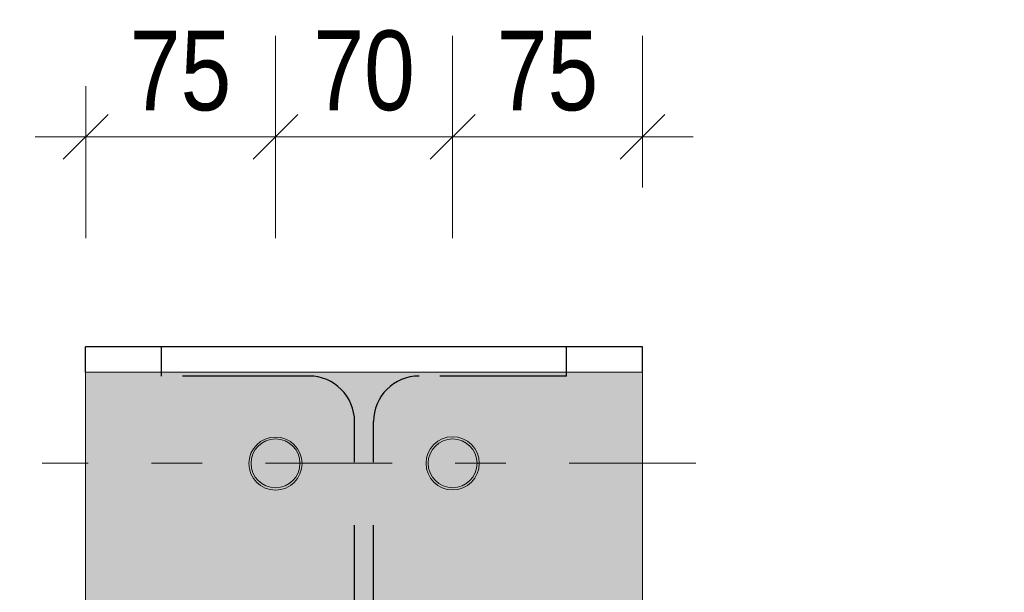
# Model space of a CAD drawing. Header units: millimetres. Extents: x -39 to 84, y 0 to 66.
# Tile 70 of 92: x 40.9 to 42.85, y 22.32 to 23.46. Entities that reach past the tile are written whole.
import ezdxf

# ---------------------------------------------------------------- set-up
doc = ezdxf.new("R2010")
doc.units = ezdxf.units.MM
doc.linetypes.add('DASHDOT', pattern=[1, 0.5, -0.25, 0, -0.25])
doc.linetypes.add('HIDDENX2', pattern=[0.75, 0.5, -0.25])
doc.styles.add('Arial Narrow', font='ARIALN.TTF')
doc.dimstyles.new('Arch_Strakon_dimstyle', dxfattribs={"dimtxt": 15.75, "dimasz": 1, "dimexe": 1.25, "dimexo": 0.0625, "dimgap": 1, "dimtad": 0, "dimdec": 5, "dimzin": 12, "dimdsep": 46, "dimtxsty": 'Arial Narrow', "dimblk": 'Arrowhead_Tick', "dimsah": 1, "dimcen": 0, "dimse1": 1, "dimse2": 1, "dimclrd": 6, "dimclrt": 2, "dimazin": 0, "dimtfac": 1, "dimtdec": 4, "dimtmove": 0, "dimatfit": 3, "dimldrblk": 'NONE', "dimfxl": 1, "dimtvp": 1, "dimtolj": 1, "dimtzin": 0, "dimlwd": 13, "dimarcsym": 2})

# ---------------------------------------------------------------- blocks, each defined once
blk = doc.blocks.new('Arrowhead_Tick')
at = {"color": 0, "linetype": 'Continuous', "lineweight": -2}
for p, q in [((0, 20), (0, -10)), ((-1, 0), (0, 0)), ((10, 0), (0, 0))]:
    blk.add_line(p, q, dxfattribs=at)
at = {"color": 2, "linetype": 'Continuous', "lineweight": 35}
blk.add_line((4.42, 4.42), (-4.42, -4.42), dxfattribs=at)
blk = doc.blocks.new('*D383')
at = {"color": 6, "linetype": 'Continuous', "lineweight": 13}
blk.add_line((41.7668, 23.2246), (42.1218, 23.2246), dxfattribs=at)
at = {"layer": 'Defpoints', "color": 0}
for p in [(42.1318, 23.2246), (42.1318, 22.7596), (41.7568, 22.5796)]:
    blk.add_point(p, dxfattribs=at)
at = {"color": 6, "lineweight": 13, "xscale": 0.01, "yscale": 0.01, "zscale": 0.01}
blk.add_blockref('Arrowhead_Tick', (42.1318, 23.2246), dxfattribs=at)
at = {"color": 6, "lineweight": 13, "xscale": 0.01, "yscale": 0.01, "zscale": 0.01, "rotation": 180}
blk.add_blockref('Arrowhead_Tick', (41.7568, 23.2246), dxfattribs=at)
at = {"color": 2, "lineweight": 13, "insert": (41.9443, 23.3547), "char_height": 0.1575, "attachment_point": 5, "style": 'Arial Narrow'}
blk.add_mtext('\\A1;75', dxfattribs=at)
blk = doc.blocks.new('_None')
blk = doc.blocks.new('*D384')
at = {"color": 6, "linetype": 'Continuous', "lineweight": 13}
blk.add_line((41.4168, 23.2246), (41.7468, 23.2246), dxfattribs=at)
at = {"layer": 'Defpoints', "color": 0}
for p in [(41.7568, 23.2246), (41.4068, 22.5791), (41.7568, 22.5796)]:
    blk.add_point(p, dxfattribs=at)
at = {"color": 6, "lineweight": 13, "xscale": 0.01, "yscale": 0.01, "zscale": 0.01}
blk.add_blockref('Arrowhead_Tick', (41.7568, 23.2246), dxfattribs=at)
at = {"color": 6, "lineweight": 13, "xscale": 0.01, "yscale": 0.01, "zscale": 0.01, "rotation": 180}
blk.add_blockref('Arrowhead_Tick', (41.4068, 23.2246), dxfattribs=at)
at = {"color": 2, "lineweight": 13, "insert": (41.5818, 23.355), "char_height": 0.1575, "attachment_point": 5, "style": 'Arial Narrow'}
blk.add_mtext('\\A1;70', dxfattribs=at)
blk = doc.blocks.new('*D385')
at = {"color": 6, "linetype": 'Continuous', "lineweight": 13}
blk.add_line((41.0418, 23.2246), (41.3968, 23.2246), dxfattribs=at)
at = {"layer": 'Defpoints', "color": 0}
for p in [(41.4068, 23.2246), (41.0318, 22.7596), (41.4068, 22.5791)]:
    blk.add_point(p, dxfattribs=at)
at = {"color": 6, "lineweight": 13, "xscale": 0.01, "yscale": 0.01, "zscale": 0.01}
blk.add_blockref('Arrowhead_Tick', (41.4068, 23.2246), dxfattribs=at)
at = {"color": 6, "lineweight": 13, "xscale": 0.01, "yscale": 0.01, "zscale": 0.01, "rotation": 180}
blk.add_blockref('Arrowhead_Tick', (41.0318, 23.2246), dxfattribs=at)
at = {"color": 2, "lineweight": 13, "insert": (41.2193, 23.3547), "char_height": 0.1575, "attachment_point": 5, "style": 'Arial Narrow'}
blk.add_mtext('\\A1;75', dxfattribs=at)
blk = doc.blocks.new('*D386')
at = {"color": 6, "linetype": 'Continuous', "lineweight": 13}
for p, q in [((41.0418, 19.8318), (41.3881, 19.8318)), ((42.1218, 19.8318), (41.7754, 19.8318))]:
    blk.add_line(p, q, dxfattribs=at)
at = {"layer": 'Defpoints', "color": 0}
for p in [(41.0318, 22.7596), (42.1318, 22.7596), (42.1318, 19.8318)]:
    blk.add_point(p, dxfattribs=at)
at = {"color": 6, "lineweight": 13, "xscale": 0.01, "yscale": 0.01, "zscale": 0.01}
blk.add_blockref('Arrowhead_Tick', (42.1318, 19.8318), dxfattribs=at)
at = {"color": 6, "lineweight": 13, "xscale": 0.01, "yscale": 0.01, "zscale": 0.01, "rotation": 180}
blk.add_blockref('Arrowhead_Tick', (41.0318, 19.8318), dxfattribs=at)
at = {"color": 2, "lineweight": 13, "insert": (41.5818, 19.8818), "char_height": 0.1575, "attachment_point": 5, "style": 'Arial Narrow'}
blk.add_mtext('\\A1;220', dxfattribs=at)
blk = doc.blocks.new('*D387')
at = {"color": 6, "linetype": 'Continuous', "lineweight": 13}
blk.add_line((40.1871, 21.3696), (40.1871, 22.7496), dxfattribs=at)
at = {"layer": 'Defpoints', "color": 0}
for p in [(40.1871, 22.7596), (41.0318, 22.7596), (41.0318, 21.3596)]:
    blk.add_point(p, dxfattribs=at)
at = {"color": 6, "lineweight": 13, "xscale": 0.01, "yscale": 0.01, "zscale": 0.01}
for p, rotation in [((40.1871, 22.7596), 90), ((40.1871, 21.3596), 270)]:
    blk.add_blockref('Arrowhead_Tick', p, dxfattribs=dict(at, rotation=rotation))
at = {"color": 2, "lineweight": 13, "insert": (40.0567, 22.0596), "char_height": 0.1575, "attachment_point": 5, "rotation": 90, "style": 'Arial Narrow'}
blk.add_mtext('\\A1;280', dxfattribs=at)
blk = doc.blocks.new('*D393')
at = {"color": 6, "linetype": 'Continuous', "lineweight": 13}
blk.add_line((39.6189, 21.3196), (39.6189, 22.7996), dxfattribs=at)
at = {"layer": 'Defpoints', "color": 0}
for p in [(39.6189, 22.8096), (41.0318, 22.8096), (41.0318, 21.3096)]:
    blk.add_point(p, dxfattribs=at)
at = {"color": 6, "lineweight": 13, "xscale": 0.01, "yscale": 0.01, "zscale": 0.01}
for p, rotation in [((39.6189, 22.8096), 90), ((39.6189, 21.3096), 270)]:
    blk.add_blockref('Arrowhead_Tick', p, dxfattribs=dict(at, rotation=rotation))
at = {"color": 2, "lineweight": 13, "insert": (39.4884, 22.0596), "char_height": 0.1575, "attachment_point": 5, "rotation": 90, "style": 'Arial Narrow'}
blk.add_mtext('\\A1;300', dxfattribs=at)
blk = doc.blocks.new('*D394')
at = {"color": 6, "linetype": 'Continuous', "lineweight": 13}
for p, q in [((40.2371, 22.8196), (40.2371, 22.8296)), ((40.2371, 22.7596), (40.2371, 22.8096)), ((40.2371, 22.7496), (40.2371, 22.7396))]:
    blk.add_line(p, q, dxfattribs=at)
at = {"layer": 'Defpoints', "color": 0}
for p in [(40.2371, 22.8096), (41.0318, 22.8096), (41.0318, 22.7596)]:
    blk.add_point(p, dxfattribs=at)
at = {"color": 6, "lineweight": 13, "xscale": 0.01, "yscale": 0.01, "zscale": 0.01}
for p, rotation in [((40.2371, 22.7596), 90), ((40.2371, 22.8096), 270)]:
    blk.add_blockref('Arrowhead_Tick', p, dxfattribs=dict(at, rotation=rotation))
at = {"color": 2, "lineweight": 13, "insert": (40.1871, 22.9875), "char_height": 0.1575, "attachment_point": 5, "rotation": 90, "style": 'Arial Narrow'}
blk.add_mtext('\\A1;10', dxfattribs=at)
blk = doc.blocks.new('*D407')
at = {"color": 6, "linetype": 'Continuous', "lineweight": 13}
blk.add_line((43.2637, 21.8971), (43.2637, 22.7996), dxfattribs=at)
at = {"layer": 'Defpoints', "color": 0}
for p in [(42.1318, 22.8096), (43.2637, 22.8096), (42.1318, 21.8871)]:
    blk.add_point(p, dxfattribs=at)
at = {"color": 6, "lineweight": 13, "xscale": 0.01, "yscale": 0.01, "zscale": 0.01}
for p, rotation in [((43.2637, 22.8096), 90), ((43.2637, 21.8871), 270)]:
    blk.add_blockref('Arrowhead_Tick', p, dxfattribs=dict(at, rotation=rotation))
at = {"color": 2, "lineweight": 13, "insert": (43.1333, 22.3483), "char_height": 0.1575, "attachment_point": 5, "rotation": 90, "style": 'Arial Narrow'}
blk.add_mtext('\\A1;185', dxfattribs=at)

msp = doc.modelspace()

# ---------------------------------------------------------------- hatches: boundary and pattern name
at = {"lineweight": 13, "true_color": 0xe0ddbe}
h = msp.add_hatch(color=254, dxfattribs=at)
h.paths.add_polyline_path([(42.1317564, 21.3595723), (41.0317564, 21.3595723), (41.0317564, 22.7595723), (42.1317564, 22.7595723)])
h.paths.add_polyline_path([(41.9217741, 21.5593153), (41.9217482, 21.5609644), (41.9216705, 21.5626118), (41.9215411, 21.564256), (41.9213602, 21.5658953), (41.9211278, 21.5675281), (41.9208442, 21.5691529), (41.9205098, 21.5707679), (41.9201248, 21.5723716), (41.9196896, 21.5739624), (41.9192046, 21.5755387), (41.9186704, 21.5770991), (41.9180874, 21.5786419), (41.9174563, 21.5801656), (41.9167776, 21.5816687), (41.916052, 21.5831498), (41.9152802, 21.5846074), (41.9144631, 21.58604), (41.9136014, 21.5874462), (41.9126959, 21.5888247), (41.9117475, 21.5901741), (41.9107573, 21.591493), (41.9097261, 21.5927801), (41.908655, 21.5940342), (41.907545, 21.5952541), (41.9063972, 21.5964384), (41.9052129, 21.5975862), (41.903993, 21.5986962), (41.9027389, 21.5997673), (41.9014518, 21.6007985), (41.9001329, 21.6017887), (41.8987835, 21.6027371), (41.8974051, 21.6036426), (41.8959988, 21.6045043), (41.8945662, 21.6053214), (41.8931086, 21.6060932), (41.8916276, 21.6068188), (41.8901244, 21.6074975), (41.8886007, 21.6081286), (41.8870579, 21.6087116), (41.8854975, 21.6092458), (41.8839212, 21.6097308), (41.8823304, 21.610166), (41.8807267, 21.610551), (41.8791117, 21.6108854), (41.877487, 21.611169), (41.8758541, 21.6114014), (41.8742148, 21.6115823), (41.8725706, 21.6117117), (41.8709232, 21.6117894), (41.8692741, 21.6118153), (41.8676251, 21.6117894), (41.8659776, 21.6117117), (41.8643335, 21.6115823), (41.8626941, 21.6114014), (41.8610613, 21.611169), (41.8594366, 21.6108854), (41.8578216, 21.610551), (41.8562179, 21.610166), (41.8546271, 21.6097308), (41.8530508, 21.6092458), (41.8514904, 21.6087116), (41.8499476, 21.6081286), (41.8484239, 21.6074975), (41.8469207, 21.6068188), (41.8454396, 21.6060932), (41.8439821, 21.6053214), (41.8425495, 21.6045043), (41.8411432, 21.6036426), (41.8397648, 21.6027371), (41.8384154, 21.6017887), (41.8370965, 21.6007985), (41.8358094, 21.5997673), (41.8345553, 21.5986962), (41.8333354, 21.5975862), (41.832151, 21.5964384), (41.8310033, 21.5952541), (41.8298933, 21.5940342), (41.8288222, 21.5927801), (41.827791, 21.591493), (41.8268008, 21.5901741), (41.8258524, 21.5888247), (41.8249469, 21.5874462), (41.8240852, 21.58604), (41.823268, 21.5846074), (41.8224963, 21.5831498), (41.8217707, 21.5816687), (41.821092, 21.5801656), (41.8204609, 21.5786419), (41.8198779, 21.5770991), (41.8193437, 21.5755387), (41.8188587, 21.5739624), (41.8184235, 21.5723716), (41.8180385, 21.5707679), (41.8177041, 21.5691529), (41.8174205, 21.5675281), (41.8171881, 21.5658953), (41.8170071, 21.564256), (41.8168777, 21.5626118), (41.8168, 21.5609644), (41.8167741, 21.5593153), (41.8168, 21.5576663), (41.8168777, 21.5560188), (41.8170071, 21.5543746), (41.8171881, 21.5527353), (41.8174205, 21.5511025), (41.8177041, 21.5494778), (41.8180385, 21.5478628), (41.8184235, 21.5462591), (41.8188587, 21.5446683), (41.8193437, 21.5430919), (41.8198779, 21.5415316), (41.8204609, 21.5399888), (41.821092, 21.5384651), (41.8217707, 21.5369619), (41.8224963, 21.5354808), (41.823268, 21.5340233), (41.8240852, 21.5325907), (41.8249469, 21.5311844), (41.8258524, 21.529806), (41.8268008, 21.5284566), (41.827791, 21.5271377), (41.8288222, 21.5258506), (41.8298933, 21.5245965), (41.8310033, 21.5233766), (41.832151, 21.5221922), (41.8333354, 21.5210445), (41.8345553, 21.5199345), (41.8358094, 21.5188634), (41.8370965, 21.5178322), (41.8384154, 21.5168419), (41.8397648, 21.5158936), (41.8411432, 21.5149881), (41.8425495, 21.5141264), (41.8439821, 21.5133092), (41.8454396, 21.5125375), (41.8469207, 21.5118119), (41.8484239, 21.5111332), (41.8499476, 21.5105021), (41.8514904, 21.5099191), (41.8530508, 21.5093849), (41.8546271, 21.5088999), (41.8562179, 21.5084647), (41.8578216, 21.5080797), (41.8594366, 21.5077453), (41.8610613, 21.5074617), (41.8626941, 21.5072293), (41.8643335, 21.5070483), (41.8659776, 21.5069189), (41.8676251, 21.5068412), (41.8692741, 21.5068153), (41.8709232, 21.5068412), (41.8725706, 21.5069189), (41.8742148, 21.5070483), (41.8758541, 21.5072293), (41.877487, 21.5074617), (41.8791117, 21.5077453), (41.8807267, 21.5080797), (41.8823304, 21.5084647), (41.8839212, 21.5088999), (41.8854975, 21.5093849), (41.8870579, 21.5099191), (41.8886007, 21.5105021), (41.8901244, 21.5111332), (41.8916276, 21.5118119), (41.8931086, 21.5125375), (41.8945662, 21.5133092), (41.8959988, 21.5141264), (41.8974051, 21.5149881), (41.8987835, 21.5158936), (41.9001329, 21.5168419), (41.9014518, 21.5178322), (41.9027389, 21.5188634), (41.903993, 21.5199345), (41.9052129, 21.5210445), (41.9063972, 21.5221922), (41.907545, 21.5233766), (41.908655, 21.5245965), (41.9097261, 21.5258506), (41.9107573, 21.5271377), (41.9117475, 21.5284566), (41.9126959, 21.529806), (41.9136014, 21.5311844), (41.9144631, 21.5325907), (41.9152802, 21.5340233), (41.916052, 21.5354808), (41.9167776, 21.5369619), (41.9174563, 21.5384651), (41.9180874, 21.5399888), (41.9186704, 21.5415316), (41.9192046, 21.5430919), (41.9196896, 21.5446683), (41.9201248, 21.5462591), (41.9205098, 21.5478628), (41.9208442, 21.5494778), (41.9211278, 21.5511025), (41.9213602, 21.5527353), (41.9215411, 21.5543746), (41.9216705, 21.5560188), (41.9217482, 21.5576663)])
h.paths.add_polyline_path([(41.8092541, 22.5795754), (41.8092282, 22.5812245), (41.8091505, 22.5828719), (41.8090211, 22.5845161), (41.8088401, 22.5861554), (41.8086077, 22.5877882), (41.8083241, 22.5894129), (41.8079897, 22.5910279), (41.8076047, 22.5926316), (41.8071695, 22.5942224), (41.8066845, 22.5957988), (41.8061503, 22.5973591), (41.8055673, 22.5989019), (41.8049362, 22.6004257), (41.8042575, 22.6019288), (41.8035319, 22.6034099), (41.8027602, 22.6048675), (41.801943, 22.6063001), (41.8010813, 22.6077063), (41.8001758, 22.6090848), (41.7992275, 22.6104341), (41.7982372, 22.611753), (41.797206, 22.6130401), (41.7961349, 22.6142943), (41.7950249, 22.6155141), (41.7938772, 22.6166985), (41.7926928, 22.6178462), (41.7914729, 22.6189562), (41.7902188, 22.6200273), (41.7889317, 22.6210585), (41.7876128, 22.6220488), (41.7862634, 22.6229971), (41.784885, 22.6239026), (41.7834787, 22.6247643), (41.7820461, 22.6255815), (41.7805886, 22.6263532), (41.7791075, 22.6270788), (41.7776043, 22.6277575), (41.7760806, 22.6283887), (41.7745378, 22.6289716), (41.7729775, 22.6295059), (41.7714011, 22.6299908), (41.7698103, 22.630426), (41.7682066, 22.630811), (41.7665916, 22.6311455), (41.7649669, 22.631429), (41.7633341, 22.6316614), (41.7616948, 22.6318424), (41.7600506, 22.6319718), (41.7584031, 22.6320495), (41.7567541, 22.6320754), (41.755105, 22.6320495), (41.7534576, 22.6319718), (41.7518134, 22.6318424), (41.7501741, 22.6316614), (41.7485413, 22.631429), (41.7469165, 22.6311455), (41.7453015, 22.630811), (41.7436978, 22.630426), (41.742107, 22.6299908), (41.7405307, 22.6295059), (41.7389703, 22.6289716), (41.7374275, 22.6283887), (41.7359038, 22.6277575), (41.7344007, 22.6270788), (41.7329196, 22.6263532), (41.731462, 22.6255815), (41.7300294, 22.6247643), (41.7286232, 22.6239026), (41.7272447, 22.6229971), (41.7258953, 22.6220488), (41.7245764, 22.6210585), (41.7232893, 22.6200273), (41.7220352, 22.6189562), (41.7208153, 22.6178462), (41.719631, 22.6166985), (41.7184832, 22.6155141), (41.7173732, 22.6142943), (41.7163021, 22.6130401), (41.7152709, 22.611753), (41.7142807, 22.6104341), (41.7133323, 22.6090848), (41.7124268, 22.6077063), (41.7115651, 22.6063001), (41.710748, 22.6048675), (41.7099762, 22.6034099), (41.7092506, 22.6019288), (41.7085719, 22.6004257), (41.7079408, 22.5989019), (41.7073578, 22.5973591), (41.7068236, 22.5957988), (41.7063386, 22.5942224), (41.7059034, 22.5926316), (41.7055184, 22.5910279), (41.705184, 22.5894129), (41.7049004, 22.5877882), (41.704668, 22.5861554), (41.7044871, 22.5845161), (41.7043577, 22.5828719), (41.70428, 22.5812245), (41.7042541, 22.5795754), (41.70428, 22.5779263), (41.7043577, 22.5762789), (41.7044871, 22.5746347), (41.704668, 22.5729954), (41.7049004, 22.5713626), (41.705184, 22.5697379), (41.7055184, 22.5681229), (41.7059034, 22.5665192), (41.7063386, 22.5649284), (41.7068236, 22.563352), (41.7073578, 22.5617916), (41.7079408, 22.5602489), (41.7085719, 22.5587251), (41.7092506, 22.557222), (41.7099762, 22.5557409), (41.710748, 22.5542833), (41.7115651, 22.5528507), (41.7124268, 22.5514445), (41.7133323, 22.550066), (41.7142807, 22.5487167), (41.7152709, 22.5473978), (41.7163021, 22.5461106), (41.7173732, 22.5448565), (41.7184832, 22.5436367), (41.719631, 22.5424523), (41.7208153, 22.5413045), (41.7220352, 22.5401946), (41.7232893, 22.5391234), (41.7245764, 22.5380923), (41.7258953, 22.537102), (41.7272447, 22.5361537), (41.7286232, 22.5352482), (41.7300294, 22.5343864), (41.731462, 22.5335693), (41.7329196, 22.5327975), (41.7344007, 22.532072), (41.7359038, 22.5313933), (41.7374275, 22.5307621), (41.7389703, 22.5301791), (41.7405307, 22.5296449), (41.742107, 22.52916), (41.7436978, 22.5287248), (41.7453015, 22.5283398), (41.7469165, 22.5280053), (41.7485413, 22.5277218), (41.7501741, 22.5274894), (41.7518134, 22.5273084), (41.7534576, 22.527179), (41.755105, 22.5271013), (41.7567541, 22.5270754), (41.7584031, 22.5271013), (41.7600506, 22.527179), (41.7616948, 22.5273084), (41.7633341, 22.5274894), (41.7649669, 22.5277218), (41.7665916, 22.5280053), (41.7682066, 22.5283398), (41.7698103, 22.5287248), (41.7714011, 22.52916), (41.7729775, 22.5296449), (41.7745378, 22.5301791), (41.7760806, 22.5307621), (41.7776043, 22.5313933), (41.7791075, 22.532072), (41.7805886, 22.5327975), (41.7820461, 22.5335693), (41.7834787, 22.5343864), (41.784885, 22.5352482), (41.7862634, 22.5361537), (41.7876128, 22.537102), (41.7889317, 22.5380923), (41.7902188, 22.5391234), (41.7914729, 22.5401946), (41.7926928, 22.5413045), (41.7938772, 22.5424523), (41.7950249, 22.5436367), (41.7961349, 22.5448565), (41.797206, 22.5461106), (41.7982372, 22.5473978), (41.7992275, 22.5487167), (41.8001758, 22.550066), (41.8010813, 22.5514445), (41.801943, 22.5528507), (41.8027602, 22.5542833), (41.8035319, 22.5557409), (41.8042575, 22.557222), (41.8049362, 22.5587251), (41.8055673, 22.5602489), (41.8061503, 22.5617916), (41.8066845, 22.563352), (41.8071695, 22.5649284), (41.8076047, 22.5665192), (41.8079897, 22.5681229), (41.8083241, 22.5697379), (41.8086077, 22.5713626), (41.8088401, 22.5729954), (41.8090211, 22.5746347), (41.8091505, 22.5762789), (41.8092282, 22.5779263)])
h.paths.add_polyline_path([(41.4592541, 22.5790798), (41.4592282, 22.5807289), (41.4591505, 22.5823763), (41.4590211, 22.5840205), (41.4588401, 22.5856598), (41.4586077, 22.5872927), (41.4583241, 22.5889174), (41.4579897, 22.5905324), (41.4576047, 22.5921361), (41.4571695, 22.5937269), (41.4566845, 22.5953032), (41.4561503, 22.5968636), (41.4555673, 22.5984064), (41.4549362, 22.5999301), (41.4542575, 22.6014333), (41.4535319, 22.6029143), (41.4527602, 22.6043719), (41.451943, 22.6058045), (41.4510813, 22.6072108), (41.4501758, 22.6085892), (41.4492275, 22.6099386), (41.4482372, 22.6112575), (41.447206, 22.6125446), (41.4461349, 22.6137987), (41.4450249, 22.6150186), (41.4438772, 22.616203), (41.4426928, 22.6173507), (41.4414729, 22.6184607), (41.4402188, 22.6195318), (41.4389317, 22.620563), (41.4376128, 22.6215532), (41.4362634, 22.6225016), (41.434885, 22.6234071), (41.4334787, 22.6242688), (41.4320461, 22.6250859), (41.4305886, 22.6258577), (41.4291075, 22.6265833), (41.4276043, 22.627262), (41.4260806, 22.6278931), (41.4245378, 22.6284761), (41.4229775, 22.6290103), (41.4214011, 22.6294953), (41.4198103, 22.6299305), (41.4182066, 22.6303155), (41.4165916, 22.6306499), (41.4149669, 22.6309335), (41.4133341, 22.6311659), (41.4116948, 22.6313469), (41.4100506, 22.6314763), (41.4084031, 22.6315539), (41.4067541, 22.6315798), (41.405105, 22.6315539), (41.4034576, 22.6314763), (41.4018134, 22.6313469), (41.4001741, 22.6311659), (41.3985413, 22.6309335), (41.3969165, 22.6306499), (41.3953015, 22.6303155), (41.3936978, 22.6299305), (41.392107, 22.6294953), (41.3905307, 22.6290103), (41.3889703, 22.6284761), (41.3874275, 22.6278931), (41.3859038, 22.627262), (41.3844007, 22.6265833), (41.3829196, 22.6258577), (41.381462, 22.6250859), (41.3800294, 22.6242688), (41.3786232, 22.6234071), (41.3772447, 22.6225016), (41.3758953, 22.6215532), (41.3745764, 22.620563), (41.3732893, 22.6195318), (41.3720352, 22.6184607), (41.3708153, 22.6173507), (41.369631, 22.616203), (41.3684832, 22.6150186), (41.3673732, 22.6137987), (41.3663021, 22.6125446), (41.3652709, 22.6112575), (41.3642807, 22.6099386), (41.3633323, 22.6085892), (41.3624268, 22.6072108), (41.3615651, 22.6058045), (41.360748, 22.6043719), (41.3599762, 22.6029143), (41.3592506, 22.6014333), (41.3585719, 22.5999301), (41.3579408, 22.5984064), (41.3573578, 22.5968636), (41.3568236, 22.5953032), (41.3563386, 22.5937269), (41.3559034, 22.5921361), (41.3555184, 22.5905324), (41.355184, 22.5889174), (41.3549004, 22.5872927), (41.354668, 22.5856598), (41.3544871, 22.5840205), (41.3543577, 22.5823763), (41.35428, 22.5807289), (41.3542541, 22.5790798), (41.35428, 22.5774308), (41.3543577, 22.5757833), (41.3544871, 22.5741392), (41.354668, 22.5724999), (41.3549004, 22.570867), (41.355184, 22.5692423), (41.3555184, 22.5676273), (41.3559034, 22.5660236), (41.3563386, 22.5644328), (41.3568236, 22.5628565), (41.3573578, 22.5612961), (41.3579408, 22.5597533), (41.3585719, 22.5582296), (41.3592506, 22.5567264), (41.3599762, 22.5552453), (41.360748, 22.5537878), (41.3615651, 22.5523552), (41.3624268, 22.5509489), (41.3633323, 22.5495705), (41.3642807, 22.5482211), (41.3652709, 22.5469022), (41.3663021, 22.5456151), (41.3673732, 22.544361), (41.3684832, 22.5431411), (41.369631, 22.5419567), (41.3708153, 22.540809), (41.3720352, 22.539699), (41.3732893, 22.5386279), (41.3745764, 22.5375967), (41.3758953, 22.5366065), (41.3772447, 22.5356581), (41.3786232, 22.5347526), (41.3800294, 22.5338909), (41.381462, 22.5330737), (41.3829196, 22.532302), (41.3844007, 22.5315764), (41.3859038, 22.5308977), (41.3874275, 22.5302666), (41.3889703, 22.5296836), (41.3905307, 22.5291494), (41.392107, 22.5286644), (41.3936978, 22.5282292), (41.3953015, 22.5278442), (41.3969165, 22.5275098), (41.3985413, 22.5272262), (41.4001741, 22.5269938), (41.4018134, 22.5268128), (41.4034576, 22.5266834), (41.405105, 22.5266058), (41.4067541, 22.5265798), (41.4084031, 22.5266058), (41.4100506, 22.5266834), (41.4116948, 22.5268128), (41.4133341, 22.5269938), (41.4149669, 22.5272262), (41.4165916, 22.5275098), (41.4182066, 22.5278442), (41.4198103, 22.5282292), (41.4214011, 22.5286644), (41.4229775, 22.5291494), (41.4245378, 22.5296836), (41.4260806, 22.5302666), (41.4276043, 22.5308977), (41.4291075, 22.5315764), (41.4305886, 22.532302), (41.4320461, 22.5330737), (41.4334787, 22.5338909), (41.434885, 22.5347526), (41.4362634, 22.5356581), (41.4376128, 22.5366065), (41.4389317, 22.5375967), (41.4402188, 22.5386279), (41.4414729, 22.539699), (41.4426928, 22.540809), (41.4438772, 22.5419567), (41.4450249, 22.5431411), (41.4461349, 22.544361), (41.447206, 22.5456151), (41.4482372, 22.5469022), (41.4492275, 22.5482211), (41.4501758, 22.5495705), (41.4510813, 22.5509489), (41.451943, 22.5523552), (41.4527602, 22.5537878), (41.4535319, 22.5552453), (41.4542575, 22.5567264), (41.4549362, 22.5582296), (41.4555673, 22.5597533), (41.4561503, 22.5612961), (41.4566845, 22.5628565), (41.4571695, 22.5644328), (41.4576047, 22.5660236), (41.4579897, 22.5676273), (41.4583241, 22.5692423), (41.4586077, 22.570867), (41.4588401, 22.5724999), (41.4590211, 22.5741392), (41.4591505, 22.5757833), (41.4592282, 22.5774308)])
h.paths.add_polyline_path([(41.3467741, 21.5588198), (41.3467482, 21.5604689), (41.3466705, 21.5621163), (41.3465411, 21.5637605), (41.3463602, 21.5653998), (41.3461278, 21.5670326), (41.3458442, 21.5686573), (41.3455098, 21.5702723), (41.3451248, 21.571876), (41.3446896, 21.5734668), (41.3442046, 21.5750432), (41.3436704, 21.5766035), (41.3430874, 21.5781463), (41.3424563, 21.5796701), (41.3417776, 21.5811732), (41.341052, 21.5826543), (41.3402802, 21.5841119), (41.3394631, 21.5855445), (41.3386014, 21.5869507), (41.3376959, 21.5883292), (41.3367475, 21.5896785), (41.3357573, 21.5909974), (41.3347261, 21.5922846), (41.333655, 21.5935387), (41.332545, 21.5947585), (41.3313972, 21.5959429), (41.3302129, 21.5970906), (41.328993, 21.5982006), (41.3277389, 21.5992717), (41.3264518, 21.6003029), (41.3251329, 21.6012932), (41.3237835, 21.6022415), (41.3224051, 21.603147), (41.3209988, 21.6040087), (41.3195662, 21.6048259), (41.3181086, 21.6055976), (41.3166276, 21.6063232), (41.3151244, 21.6070019), (41.3136007, 21.6076331), (41.3120579, 21.608216), (41.3104975, 21.6087503), (41.3089212, 21.6092352), (41.3073304, 21.6096704), (41.3057267, 21.6100554), (41.3041117, 21.6103899), (41.302487, 21.6106734), (41.3008541, 21.6109058), (41.2992148, 21.6110868), (41.2975706, 21.6112162), (41.2959232, 21.6112939), (41.2942741, 21.6113198), (41.2926251, 21.6112939), (41.2909776, 21.6112162), (41.2893335, 21.6110868), (41.2876941, 21.6109058), (41.2860613, 21.6106734), (41.2844366, 21.6103899), (41.2828216, 21.6100554), (41.2812179, 21.6096704), (41.2796271, 21.6092352), (41.2780508, 21.6087503), (41.2764904, 21.608216), (41.2749476, 21.6076331), (41.2734239, 21.6070019), (41.2719207, 21.6063232), (41.2704396, 21.6055976), (41.2689821, 21.6048259), (41.2675495, 21.6040087), (41.2661432, 21.603147), (41.2647648, 21.6022415), (41.2634154, 21.6012932), (41.2620965, 21.6003029), (41.2608094, 21.5992717), (41.2595553, 21.5982006), (41.2583354, 21.5970906), (41.257151, 21.5959429), (41.2560033, 21.5947585), (41.2548933, 21.5935387), (41.2538222, 21.5922846), (41.252791, 21.5909974), (41.2518008, 21.5896785), (41.2508524, 21.5883292), (41.2499469, 21.5869507), (41.2490852, 21.5855445), (41.248268, 21.5841119), (41.2474963, 21.5826543), (41.2467707, 21.5811732), (41.246092, 21.5796701), (41.2454609, 21.5781463), (41.2448779, 21.5766035), (41.2443437, 21.5750432), (41.2438587, 21.5734668), (41.2434235, 21.571876), (41.2430385, 21.5702723), (41.2427041, 21.5686573), (41.2424205, 21.5670326), (41.2421881, 21.5653998), (41.2420071, 21.5637605), (41.2418777, 21.5621163), (41.2418, 21.5604689), (41.2417741, 21.5588198), (41.2418, 21.5571707), (41.2418777, 21.5555233), (41.2420071, 21.5538791), (41.2421881, 21.5522398), (41.2424205, 21.550607), (41.2427041, 21.5489823), (41.2430385, 21.5473673), (41.2434235, 21.5457636), (41.2438587, 21.5441728), (41.2443437, 21.5425964), (41.2448779, 21.5410361), (41.2454609, 21.5394933), (41.246092, 21.5379695), (41.2467707, 21.5364664), (41.2474963, 21.5349853), (41.248268, 21.5335277), (41.2490852, 21.5320951), (41.2499469, 21.5306889), (41.2508524, 21.5293104), (41.2518008, 21.5279611), (41.252791, 21.5266422), (41.2538222, 21.525355), (41.2548933, 21.5241009), (41.2560033, 21.5228811), (41.257151, 21.5216967), (41.2583354, 21.5205489), (41.2595553, 21.519439), (41.2608094, 21.5183678), (41.2620965, 21.5173367), (41.2634154, 21.5163464), (41.2647648, 21.5153981), (41.2661432, 21.5144926), (41.2675495, 21.5136308), (41.2689821, 21.5128137), (41.2704396, 21.512042), (41.2719207, 21.5113164), (41.2734239, 21.5106377), (41.2749476, 21.5100065), (41.2764904, 21.5094236), (41.2780508, 21.5088893), (41.2796271, 21.5084044), (41.2812179, 21.5079692), (41.2828216, 21.5075842), (41.2844366, 21.5072497), (41.2860613, 21.5069662), (41.2876941, 21.5067338), (41.2893335, 21.5065528), (41.2909776, 21.5064234), (41.2926251, 21.5063457), (41.2942741, 21.5063198), (41.2959232, 21.5063457), (41.2975706, 21.5064234), (41.2992148, 21.5065528), (41.3008541, 21.5067338), (41.302487, 21.5069662), (41.3041117, 21.5072497), (41.3057267, 21.5075842), (41.3073304, 21.5079692), (41.3089212, 21.5084044), (41.3104975, 21.5088893), (41.3120579, 21.5094236), (41.3136007, 21.5100065), (41.3151244, 21.5106377), (41.3166276, 21.5113164), (41.3181086, 21.512042), (41.3195662, 21.5128137), (41.3209988, 21.5136308), (41.3224051, 21.5144926), (41.3237835, 21.5153981), (41.3251329, 21.5163464), (41.3264518, 21.5173367), (41.3277389, 21.5183678), (41.328993, 21.519439), (41.3302129, 21.5205489), (41.3313972, 21.5216967), (41.332545, 21.5228811), (41.333655, 21.5241009), (41.3347261, 21.525355), (41.3357573, 21.5266422), (41.3367475, 21.5279611), (41.3376959, 21.5293104), (41.3386014, 21.5306889), (41.3394631, 21.5320951), (41.3402802, 21.5335277), (41.341052, 21.5349853), (41.3417776, 21.5364664), (41.3424563, 21.5379695), (41.3430874, 21.5394933), (41.3436704, 21.5410361), (41.3442046, 21.5425964), (41.3446896, 21.5441728), (41.3451248, 21.5457636), (41.3455098, 21.5473673), (41.3458442, 21.5489823), (41.3461278, 21.550607), (41.3463602, 21.5522398), (41.3465411, 21.5538791), (41.3466705, 21.5555233), (41.3467482, 21.5571707)])
for points in [[(41.4592541, 22.5790798), (41.4592282, 22.5807289), (41.4591505, 22.5823763), (41.4590211, 22.5840205), (41.4588401, 22.5856598), (41.4586077, 22.5872927), (41.4583241, 22.5889174), (41.4579897, 22.5905324), (41.4576047, 22.5921361), (41.4571695, 22.5937269), (41.4566845, 22.5953032), (41.4561503, 22.5968636), (41.4555673, 22.5984064), (41.4549362, 22.5999301), (41.4542575, 22.6014333), (41.4535319, 22.6029143), (41.4527602, 22.6043719), (41.451943, 22.6058045), (41.4510813, 22.6072108), (41.4501758, 22.6085892), (41.4492275, 22.6099386), (41.4482372, 22.6112575), (41.447206, 22.6125446), (41.4461349, 22.6137987), (41.4450249, 22.6150186), (41.4438772, 22.616203), (41.4426928, 22.6173507), (41.4414729, 22.6184607), (41.4402188, 22.6195318), (41.4389317, 22.620563), (41.4376128, 22.6215532), (41.4362634, 22.6225016), (41.434885, 22.6234071), (41.4334787, 22.6242688), (41.4320461, 22.6250859), (41.4305886, 22.6258577), (41.4291075, 22.6265833), (41.4276043, 22.627262), (41.4260806, 22.6278931), (41.4245378, 22.6284761), (41.4229775, 22.6290103), (41.4214011, 22.6294953), (41.4198103, 22.6299305), (41.4182066, 22.6303155), (41.4165916, 22.6306499), (41.4149669, 22.6309335), (41.4133341, 22.6311659), (41.4116948, 22.6313469), (41.4100506, 22.6314763), (41.4084031, 22.6315539), (41.4067541, 22.6315798), (41.405105, 22.6315539), (41.4034576, 22.6314763), (41.4018134, 22.6313469), (41.4001741, 22.6311659), (41.3985413, 22.6309335), (41.3969165, 22.6306499), (41.3953015, 22.6303155), (41.3936978, 22.6299305), (41.392107, 22.6294953), (41.3905307, 22.6290103), (41.3889703, 22.6284761), (41.3874275, 22.6278931), (41.3859038, 22.627262), (41.3844007, 22.6265833), (41.3829196, 22.6258577), (41.381462, 22.6250859), (41.3800294, 22.6242688), (41.3786232, 22.6234071), (41.3772447, 22.6225016), (41.3758953, 22.6215532), (41.3745764, 22.620563), (41.3732893, 22.6195318), (41.3720352, 22.6184607), (41.3708153, 22.6173507), (41.369631, 22.616203), (41.3684832, 22.6150186), (41.3673732, 22.6137987), (41.3663021, 22.6125446), (41.3652709, 22.6112575), (41.3642807, 22.6099386), (41.3633323, 22.6085892), (41.3624268, 22.6072108), (41.3615651, 22.6058045), (41.360748, 22.6043719), (41.3599762, 22.6029143), (41.3592506, 22.6014333), (41.3585719, 22.5999301), (41.3579408, 22.5984064), (41.3573578, 22.5968636), (41.3568236, 22.5953032), (41.3563386, 22.5937269), (41.3559034, 22.5921361), (41.3555184, 22.5905324), (41.355184, 22.5889174), (41.3549004, 22.5872927), (41.354668, 22.5856598), (41.3544871, 22.5840205), (41.3543577, 22.5823763), (41.35428, 22.5807289), (41.3542541, 22.5790798), (41.35428, 22.5774308), (41.3543577, 22.5757833), (41.3544871, 22.5741392), (41.354668, 22.5724999), (41.3549004, 22.570867), (41.355184, 22.5692423), (41.3555184, 22.5676273), (41.3559034, 22.5660236), (41.3563386, 22.5644328), (41.3568236, 22.5628565), (41.3573578, 22.5612961), (41.3579408, 22.5597533), (41.3585719, 22.5582296), (41.3592506, 22.5567264), (41.3599762, 22.5552453), (41.360748, 22.5537878), (41.3615651, 22.5523552), (41.3624268, 22.5509489), (41.3633323, 22.5495705), (41.3642807, 22.5482211), (41.3652709, 22.5469022), (41.3663021, 22.5456151), (41.3673732, 22.544361), (41.3684832, 22.5431411), (41.369631, 22.5419567), (41.3708153, 22.540809), (41.3720352, 22.539699), (41.3732893, 22.5386279), (41.3745764, 22.5375967), (41.3758953, 22.5366065), (41.3772447, 22.5356581), (41.3786232, 22.5347526), (41.3800294, 22.5338909), (41.381462, 22.5330737), (41.3829196, 22.532302), (41.3844007, 22.5315764), (41.3859038, 22.5308977), (41.3874275, 22.5302666), (41.3889703, 22.5296836), (41.3905307, 22.5291494), (41.392107, 22.5286644), (41.3936978, 22.5282292), (41.3953015, 22.5278442), (41.3969165, 22.5275098), (41.3985413, 22.5272262), (41.4001741, 22.5269938), (41.4018134, 22.5268128), (41.4034576, 22.5266834), (41.405105, 22.5266058), (41.4067541, 22.5265798), (41.4084031, 22.5266058), (41.4100506, 22.5266834), (41.4116948, 22.5268128), (41.4133341, 22.5269938), (41.4149669, 22.5272262), (41.4165916, 22.5275098), (41.4182066, 22.5278442), (41.4198103, 22.5282292), (41.4214011, 22.5286644), (41.4229775, 22.5291494), (41.4245378, 22.5296836), (41.4260806, 22.5302666), (41.4276043, 22.5308977), (41.4291075, 22.5315764), (41.4305886, 22.532302), (41.4320461, 22.5330737), (41.4334787, 22.5338909), (41.434885, 22.5347526), (41.4362634, 22.5356581), (41.4376128, 22.5366065), (41.4389317, 22.5375967), (41.4402188, 22.5386279), (41.4414729, 22.539699), (41.4426928, 22.540809), (41.4438772, 22.5419567), (41.4450249, 22.5431411), (41.4461349, 22.544361), (41.447206, 22.5456151), (41.4482372, 22.5469022), (41.4492275, 22.5482211), (41.4501758, 22.5495705), (41.4510813, 22.5509489), (41.451943, 22.5523552), (41.4527602, 22.5537878), (41.4535319, 22.5552453), (41.4542575, 22.5567264), (41.4549362, 22.5582296), (41.4555673, 22.5597533), (41.4561503, 22.5612961), (41.4566845, 22.5628565), (41.4571695, 22.5644328), (41.4576047, 22.5660236), (41.4579897, 22.5676273), (41.4583241, 22.5692423), (41.4586077, 22.570867), (41.4588401, 22.5724999), (41.4590211, 22.5741392), (41.4591505, 22.5757833), (41.4592282, 22.5774308)], [(41.8092541, 22.5795754), (41.8092282, 22.5812245), (41.8091505, 22.5828719), (41.8090211, 22.5845161), (41.8088401, 22.5861554), (41.8086077, 22.5877882), (41.8083241, 22.5894129), (41.8079897, 22.5910279), (41.8076047, 22.5926316), (41.8071695, 22.5942224), (41.8066845, 22.5957988), (41.8061503, 22.5973591), (41.8055673, 22.5989019), (41.8049362, 22.6004257), (41.8042575, 22.6019288), (41.8035319, 22.6034099), (41.8027602, 22.6048675), (41.801943, 22.6063001), (41.8010813, 22.6077063), (41.8001758, 22.6090848), (41.7992275, 22.6104341), (41.7982372, 22.611753), (41.797206, 22.6130401), (41.7961349, 22.6142943), (41.7950249, 22.6155141), (41.7938772, 22.6166985), (41.7926928, 22.6178462), (41.7914729, 22.6189562), (41.7902188, 22.6200273), (41.7889317, 22.6210585), (41.7876128, 22.6220488), (41.7862634, 22.6229971), (41.784885, 22.6239026), (41.7834787, 22.6247643), (41.7820461, 22.6255815), (41.7805886, 22.6263532), (41.7791075, 22.6270788), (41.7776043, 22.6277575), (41.7760806, 22.6283887), (41.7745378, 22.6289716), (41.7729775, 22.6295059), (41.7714011, 22.6299908), (41.7698103, 22.630426), (41.7682066, 22.630811), (41.7665916, 22.6311455), (41.7649669, 22.631429), (41.7633341, 22.6316614), (41.7616948, 22.6318424), (41.7600506, 22.6319718), (41.7584031, 22.6320495), (41.7567541, 22.6320754), (41.755105, 22.6320495), (41.7534576, 22.6319718), (41.7518134, 22.6318424), (41.7501741, 22.6316614), (41.7485413, 22.631429), (41.7469165, 22.6311455), (41.7453015, 22.630811), (41.7436978, 22.630426), (41.742107, 22.6299908), (41.7405307, 22.6295059), (41.7389703, 22.6289716), (41.7374275, 22.6283887), (41.7359038, 22.6277575), (41.7344007, 22.6270788), (41.7329196, 22.6263532), (41.731462, 22.6255815), (41.7300294, 22.6247643), (41.7286232, 22.6239026), (41.7272447, 22.6229971), (41.7258953, 22.6220488), (41.7245764, 22.6210585), (41.7232893, 22.6200273), (41.7220352, 22.6189562), (41.7208153, 22.6178462), (41.719631, 22.6166985), (41.7184832, 22.6155141), (41.7173732, 22.6142943), (41.7163021, 22.6130401), (41.7152709, 22.611753), (41.7142807, 22.6104341), (41.7133323, 22.6090848), (41.7124268, 22.6077063), (41.7115651, 22.6063001), (41.710748, 22.6048675), (41.7099762, 22.6034099), (41.7092506, 22.6019288), (41.7085719, 22.6004257), (41.7079408, 22.5989019), (41.7073578, 22.5973591), (41.7068236, 22.5957988), (41.7063386, 22.5942224), (41.7059034, 22.5926316), (41.7055184, 22.5910279), (41.705184, 22.5894129), (41.7049004, 22.5877882), (41.704668, 22.5861554), (41.7044871, 22.5845161), (41.7043577, 22.5828719), (41.70428, 22.5812245), (41.7042541, 22.5795754), (41.70428, 22.5779263), (41.7043577, 22.5762789), (41.7044871, 22.5746347), (41.704668, 22.5729954), (41.7049004, 22.5713626), (41.705184, 22.5697379), (41.7055184, 22.5681229), (41.7059034, 22.5665192), (41.7063386, 22.5649284), (41.7068236, 22.563352), (41.7073578, 22.5617916), (41.7079408, 22.5602489), (41.7085719, 22.5587251), (41.7092506, 22.557222), (41.7099762, 22.5557409), (41.710748, 22.5542833), (41.7115651, 22.5528507), (41.7124268, 22.5514445), (41.7133323, 22.550066), (41.7142807, 22.5487167), (41.7152709, 22.5473978), (41.7163021, 22.5461106), (41.7173732, 22.5448565), (41.7184832, 22.5436367), (41.719631, 22.5424523), (41.7208153, 22.5413045), (41.7220352, 22.5401946), (41.7232893, 22.5391234), (41.7245764, 22.5380923), (41.7258953, 22.537102), (41.7272447, 22.5361537), (41.7286232, 22.5352482), (41.7300294, 22.5343864), (41.731462, 22.5335693), (41.7329196, 22.5327975), (41.7344007, 22.532072), (41.7359038, 22.5313933), (41.7374275, 22.5307621), (41.7389703, 22.5301791), (41.7405307, 22.5296449), (41.742107, 22.52916), (41.7436978, 22.5287248), (41.7453015, 22.5283398), (41.7469165, 22.5280053), (41.7485413, 22.5277218), (41.7501741, 22.5274894), (41.7518134, 22.5273084), (41.7534576, 22.527179), (41.755105, 22.5271013), (41.7567541, 22.5270754), (41.7584031, 22.5271013), (41.7600506, 22.527179), (41.7616948, 22.5273084), (41.7633341, 22.5274894), (41.7649669, 22.5277218), (41.7665916, 22.5280053), (41.7682066, 22.5283398), (41.7698103, 22.5287248), (41.7714011, 22.52916), (41.7729775, 22.5296449), (41.7745378, 22.5301791), (41.7760806, 22.5307621), (41.7776043, 22.5313933), (41.7791075, 22.532072), (41.7805886, 22.5327975), (41.7820461, 22.5335693), (41.7834787, 22.5343864), (41.784885, 22.5352482), (41.7862634, 22.5361537), (41.7876128, 22.537102), (41.7889317, 22.5380923), (41.7902188, 22.5391234), (41.7914729, 22.5401946), (41.7926928, 22.5413045), (41.7938772, 22.5424523), (41.7950249, 22.5436367), (41.7961349, 22.5448565), (41.797206, 22.5461106), (41.7982372, 22.5473978), (41.7992275, 22.5487167), (41.8001758, 22.550066), (41.8010813, 22.5514445), (41.801943, 22.5528507), (41.8027602, 22.5542833), (41.8035319, 22.5557409), (41.8042575, 22.557222), (41.8049362, 22.5587251), (41.8055673, 22.5602489), (41.8061503, 22.5617916), (41.8066845, 22.563352), (41.8071695, 22.5649284), (41.8076047, 22.5665192), (41.8079897, 22.5681229), (41.8083241, 22.5697379), (41.8086077, 22.5713626), (41.8088401, 22.5729954), (41.8090211, 22.5746347), (41.8091505, 22.5762789), (41.8092282, 22.5779263)]]:
    msp.add_hatch(color=254, dxfattribs=at).paths.add_polyline_path(points)

# ---------------------------------------------------------------- linework, layer by layer
at = {"color": 3, "linetype": 'Continuous', "lineweight": 25}
for p, q in [((42.1317564, 22.8095723), (41.0317564, 22.8095723)), ((41.0317564, 22.7595723), (41.0317564, 22.8095723)), ((42.1317564, 22.7595723), (42.1317564, 22.8095723))]:
    msp.add_line(p, q, dxfattribs=at)
at = {"color": 3, "linetype": 'HIDDENX2', "lineweight": 25, "ltscale": 0.5}
for p, q in [((41.1817564, 22.7520723), (41.1817564, 22.8095723)), ((41.9817564, 22.7520723), (41.9817564, 22.8095723)), ((41.4730064, 22.7520723), (41.1817564, 22.7520723)), ((41.9817564, 22.7520723), (41.6905064, 22.7520723)), ((41.5630064, 21.4570723), (41.5630064, 22.6620723)), ((41.6005064, 21.4570723), (41.6005064, 22.6620723))]:
    msp.add_line(p, q, dxfattribs=at)
at = {"color": 5, "linetype": 'Continuous', "lineweight": 18}
for p, q in [((42.1317564, 22.7596082), (41.0317564, 22.7596082)), ((41.0317564, 21.3595723), (41.0317564, 22.7595723)), ((42.1317564, 21.3595723), (42.1317564, 22.7595723))]:
    msp.add_line(p, q, dxfattribs=at)
at = {"color": 9, "linetype": 'Continuous', "lineweight": 0}
for p, q in [((41.3866164, 22.6275672), (41.3866151, 22.6275636)), ((41.7366164, 22.6280627), (41.7366151, 22.6280591))]:
    msp.add_line(p, q, dxfattribs=at)
at = {"color": 9, "linetype": 'HIDDENX2', "lineweight": 0, "ltscale": 0.5}
for p, q in [((41.4552391, 22.5992224), (41.4552378, 22.5992188)), ((41.8052391, 22.5997179), (41.8052378, 22.5997143)), ((41.3582716, 22.5589445), (41.3582703, 22.5589409)), ((41.7082716, 22.55944), (41.7082703, 22.5594364)), ((41.4268943, 22.5305997), (41.426893, 22.5305961)), ((41.7768943, 22.5310952), (41.776893, 22.5310916))]:
    msp.add_line(p, q, dxfattribs=at)
at = {"color": 6, "linetype": 'DASHDOT', "lineweight": 13, "ltscale": 0.5}
msp.add_line((42.2370162, 22.5795754), (40.9457626, 22.5795754), dxfattribs=at)
at = {"color": 9, "linetype": 'Continuous', "lineweight": 0}
for centre, radius in [((41.4067541, 22.5790798), 0.0525), ((41.4067561, 22.5795813), 0.0483514), ((41.7567541, 22.5795754), 0.0525), ((41.7567561, 22.5795813), 0.0483514)]:
    msp.add_circle(centre, radius, dxfattribs=at)
at = {"color": 3, "linetype": 'HIDDENX2', "lineweight": 25, "ltscale": 0.5}
for centre, start, end in [((41.4730064, 22.6620723), 0, 90), ((41.6905064, 22.6620723), 90, 180)]:
    msp.add_arc(centre, 0.09, start, end, dxfattribs=at)

# ---------------------------------------------------------------- dimensions: what is measured, and where the dimension line sits
at = {"lineweight": 13}
for base, p1, p2, text, override, picture, middle in [((41.4067541, 23.2245921), (41.0317564, 22.7595723), (41.4067541, 22.5790798), '75', {"dimscale": 0.01, "dimtxt": 15.75, "dimasz": 1, "dimgap": 5, "dimtad": 1, "dimjust": 0, "dimtih": 0, "dimtoh": 0, "dimdec": 3, "dimdsep": 46, "dimtxsty": 'Arial Narrow', "dimclrd": 6, "dimclrt": 2, "dimtix": 1, "dimtofl": 255, "dimtmove": 0, "dimatfit": 2, "dimfxl": 0, "dimfxlon": 0, "dimtvp": 31.746032, "dimlwd": 13}, '*D385', (41.2192552, 23.2245921)), ((41.7567541, 23.2245921), (41.4067541, 22.5790798), (41.7567541, 22.5795754), '70', {"dimscale": 0.01, "dimtxt": 15.75, "dimasz": 1, "dimgap": 5, "dimtad": 1, "dimjust": 0, "dimtih": 0, "dimtoh": 0, "dimdec": 3, "dimdsep": 46, "dimtxsty": 'Arial Narrow', "dimclrd": 6, "dimclrt": 2, "dimtix": 1, "dimtofl": 255, "dimtmove": 0, "dimatfit": 2, "dimfxl": 0, "dimfxlon": 0, "dimtvp": 31.746032, "dimlwd": 13}, '*D384', (41.5817541, 23.2245921)), ((42.1317564, 23.2245921), (41.7567541, 22.5795754), (42.1317564, 22.7595723), '75', {"dimscale": 0.01, "dimtxt": 15.75, "dimasz": 1, "dimgap": 5, "dimtad": 1, "dimjust": 0, "dimtih": 0, "dimtoh": 0, "dimdec": 3, "dimdsep": 46, "dimtxsty": 'Arial Narrow', "dimclrd": 6, "dimclrt": 2, "dimtix": 1, "dimtofl": 255, "dimtmove": 0, "dimatfit": 2, "dimfxl": 0, "dimfxlon": 0, "dimtvp": 31.746032, "dimlwd": 13}, '*D383', (41.9442552, 23.2245921)), ((42.1317564, 19.8317587), (41.0317564, 22.7595723), (42.1317564, 22.7595723), '220', {"dimscale": 0.01, "dimtxt": 15.75, "dimasz": 1, "dimgap": 5, "dimtad": 0, "dimjust": 0, "dimtih": 0, "dimtoh": 0, "dimdec": 3, "dimdsep": 46, "dimtxsty": 'Arial Narrow', "dimclrd": 6, "dimclrt": 2, "dimtix": 0, "dimtofl": 255, "dimtmove": 2, "dimatfit": 2, "dimfxl": 0, "dimfxlon": 0, "dimtvp": 31.746032, "dimlwd": 13}, '*D386', (41.5817564, 19.8817587))]:
    dim = msp.add_linear_dim(base=base, p1=p1, p2=p2, text=text, dimstyle='Arch_Strakon_dimstyle', override=override, dxfattribs=at)
    dim.commit()
    dim.dimension.update_dxf_attribs({"geometry": picture, "text_midpoint": middle, "dimtype": 160})
for base, p1, p2, text, override, picture, middle in [((40.2371173, 22.8095723), (41.0317564, 22.7595723), (41.0317564, 22.8095723), '10', {"dimscale": 0.01, "dimtxt": 15.75, "dimasz": 1, "dimgap": 5, "dimtad": 1, "dimjust": 4, "dimtih": 0, "dimtoh": 0, "dimdec": 3, "dimdsep": 46, "dimtxsty": 'Arial Narrow', "dimclrd": 6, "dimclrt": 2, "dimtix": 0, "dimtofl": 255, "dimtmove": 2, "dimatfit": 2, "dimfxl": 0, "dimfxlon": 0, "dimtvp": 31.746032, "dimlwd": 13}, '*D394', (40.1871173, 22.9875473)), ((39.6188526, 22.8095723), (41.0317564, 21.3095723), (41.0317564, 22.8095723), '300', {"dimscale": 0.01, "dimtxt": 15.75, "dimasz": 1, "dimgap": 5, "dimtad": 1, "dimjust": 0, "dimtih": 0, "dimtoh": 0, "dimdec": 3, "dimdsep": 46, "dimtxsty": 'Arial Narrow', "dimclrd": 6, "dimclrt": 2, "dimtix": 1, "dimtofl": 255, "dimtmove": 0, "dimatfit": 2, "dimfxl": 0, "dimfxlon": 0, "dimtvp": 31.746032, "dimlwd": 13}, '*D393', (39.6188526, 22.0595723)), ((43.2637386, 22.8095723), (42.1317564, 21.8870723), (42.1317564, 22.8095723), '185', {"dimscale": 0.01, "dimtxt": 15.75, "dimasz": 1, "dimgap": 5, "dimtad": 1, "dimjust": 0, "dimtih": 0, "dimtoh": 0, "dimdec": 3, "dimdsep": 46, "dimtxsty": 'Arial Narrow', "dimclrd": 6, "dimclrt": 2, "dimtix": 1, "dimtofl": 255, "dimtmove": 0, "dimatfit": 2, "dimfxl": 0, "dimfxlon": 0, "dimtvp": 31.746032, "dimlwd": 13}, '*D407', (43.2637386, 22.3483223)), ((40.1871173, 22.7595723), (41.0317564, 21.3595723), (41.0317564, 22.7595723), '280', {"dimscale": 0.01, "dimtxt": 15.75, "dimasz": 1, "dimgap": 5, "dimtad": 1, "dimjust": 0, "dimtih": 0, "dimtoh": 0, "dimdec": 3, "dimdsep": 46, "dimtxsty": 'Arial Narrow', "dimclrd": 6, "dimclrt": 2, "dimtix": 1, "dimtofl": 255, "dimtmove": 0, "dimatfit": 2, "dimfxl": 0, "dimfxlon": 0, "dimtvp": 31.746032, "dimlwd": 13}, '*D387', (40.1871173, 22.0595723))]:
    dim = msp.add_linear_dim(base=base, p1=p1, p2=p2, angle=90, text=text, dimstyle='Arch_Strakon_dimstyle', override=override, dxfattribs=at)
    dim.commit()
    dim.dimension.update_dxf_attribs({"geometry": picture, "text_midpoint": middle, "dimtype": 160})

doc.saveas('drawing.dxf')
